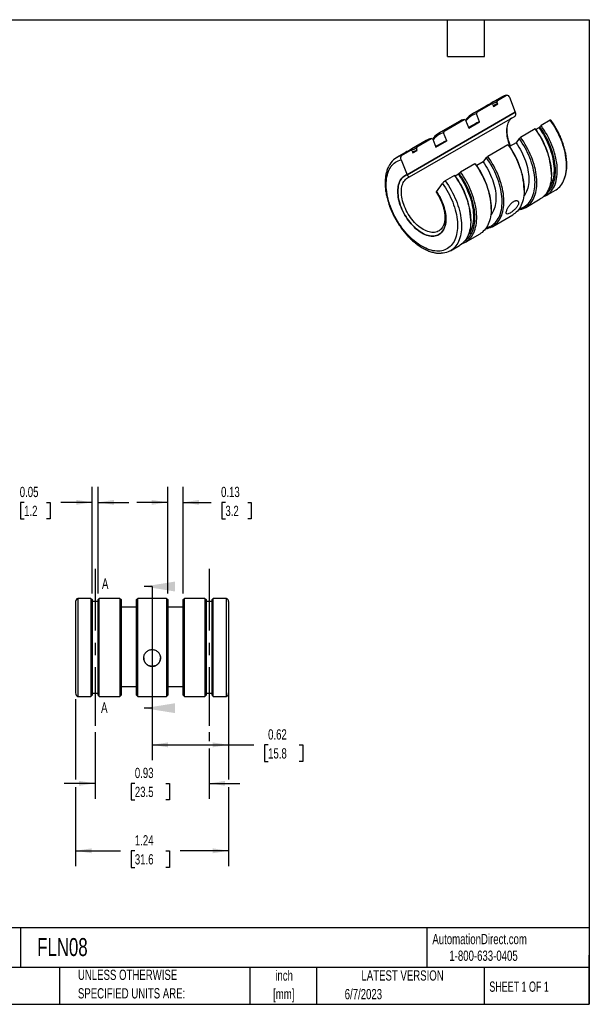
# Model space of a CAD drawing. Header units: inches. Extents: x 0.2 to 10.8, y 0.2 to 8.2.
# Tile 2 of 2: x 6.1 to 10.8, y 0.2 to 8.2. Entities that reach past the tile are written whole.
import ezdxf

# ---------------------------------------------------------------- set-up
doc = ezdxf.new("R2010")
doc.units = ezdxf.units.IN
doc.header["$MEASUREMENT"] = 0
doc.linetypes.add('CENTERX2', pattern=[0.8, 0.5, -0.1, 0.1, -0.1])
doc.layers.add('CENTER', color=40, linetype='CENTERX2')
doc.layers.add('DIMENSIONS', color=140, linetype='Continuous', lineweight=25)
doc.layers.add('TEXT', color=140, linetype='Continuous', lineweight=25)
doc.styles.add('SLDTEXTSTYLE0', font='TXT', dxfattribs={"width": 0.7})
doc.styles.add('SLDTEXTSTYLE1', font='TXT', dxfattribs={"width": 0.65})
doc.dimstyles.new('SLDDIMSTYLE0', dxfattribs={"dimtxt": 0.084961, "dimasz": 0.13, "dimexe": 0, "dimexo": 0.0625, "dimgap": 0.02124, "dimtad": 0, "dimtih": 1, "dimtoh": 1, "dimrnd": 1e-09, "dimdsep": 46, "dimtxsty": 'SLDTEXTSTYLE0', "dimsah": 1, "dimcen": 0.09, "dimadec": 0, "dimazin": 2, "dimtfac": 1, "dimtofl": 0, "dimtmove": 0, "dimatfit": 3, "dimfxl": 0, "dimfrac": 2, "dimtolj": 1, "dimtzin": 12, "dimarcsym": 0})
doc.dimstyles.new('SLDDIMSTYLE1', dxfattribs={"dimtxt": 0.084961, "dimasz": 0.13, "dimexe": 0, "dimexo": 0.0625, "dimgap": 0.02124, "dimtad": 0, "dimtih": 1, "dimtoh": 1, "dimrnd": 1e-09, "dimdsep": 46, "dimtxsty": 'SLDTEXTSTYLE0', "dimsah": 1, "dimcen": 0.09, "dimadec": 0, "dimazin": 2, "dimtfac": 1, "dimtmove": 0, "dimatfit": 0, "dimfxl": 0, "dimfrac": 2, "dimtolj": 1, "dimtzin": 12, "dimarcsym": 0})
doc.dimstyles.new('SLDDIMSTYLE2', dxfattribs={"dimtxt": 0.084961, "dimasz": 0.13, "dimexe": 0, "dimexo": 0.0625, "dimgap": 0.02124, "dimtad": 0, "dimtih": 1, "dimtoh": 1, "dimrnd": 1e-09, "dimzin": 12, "dimdsep": 46, "dimtxsty": 'SLDTEXTSTYLE0', "dimsah": 1, "dimcen": 0.09, "dimadec": 0, "dimazin": 3, "dimtfac": 1, "dimtofl": 0, "dimtmove": 0, "dimatfit": 3, "dimfxl": 0, "dimfrac": 2, "dimtolj": 1, "dimtzin": 12, "dimarcsym": 0})

# ---------------------------------------------------------------- blocks, each defined once
blk = doc.blocks.new('SW_NOTE_0')
at = {"layer": 'TEXT', "color": 0, "char_height": 0.08333, "attachment_point": 2, "style": 'SLDTEXTSTYLE0'}
for s, insert in [('inch', (0.125, 0.1074)), ('[mm]', (0.1222, -0.0431))]:
    blk.add_mtext(s, dxfattribs=dict(at, insert=insert))
blk = doc.blocks.new('SW_NOTE_0_1')
at = {"layer": 'TEXT', "color": 0, "char_height": 0.083333, "attachment_point": 1, "style": 'SLDTEXTSTYLE0'}
for s, insert in [('UNLESS OTHERWISE', (0, 0.1074)), ('SPECIFIED UNITS ARE:', (0, -0.0431))]:
    blk.add_mtext(s, dxfattribs=dict(at, insert=insert))
blk = doc.blocks.new('_D')
at = {"layer": 'DIMENSIONS'}
for p, q in [((7.201, 3.0139), (7.201, 2.233)), ((7.8222, 2.7295), (7.8222, 2.233)), ((7.201, 2.358), (7.8222, 2.358)), ((7.8222, 2.358), (8.0274, 2.358)), ((8.1425, 2.358), (8.114, 2.358)), ((8.114, 2.358), (8.114, 2.223)), ((8.395, 2.358), (8.4235, 2.358)), ((8.4235, 2.358), (8.4235, 2.223)), ((8.114, 2.223), (8.1425, 2.223)), ((8.4235, 2.223), (8.395, 2.223))]:
    blk.add_line(p, q, dxfattribs=at)
for points in [[(7.201, 2.358), (7.331, 2.338), (7.331, 2.378)], [(7.8222, 2.358), (7.6922, 2.378), (7.6922, 2.338)]]:
    blk.add_solid(points, dxfattribs=at)
at = {"layer": 'DIMENSIONS', "char_height": 0.08333, "attachment_point": 1, "style": 'SLDTEXTSTYLE0'}
for s, insert in [('0.62', (8.1425, 2.4845)), ('15.8', (8.1425, 2.3304))]:
    blk.add_mtext(s, dxfattribs=dict(at, insert=insert))
blk = doc.blocks.new('_D_1')
at = {"layer": 'DIMENSIONS'}
for p, q in [((6.7145, 3.588), (6.7145, 4.4533)), ((6.762, 3.588), (6.762, 4.4533)), ((6.1618, 4.3283), (6.1333, 4.3283)), ((6.1333, 4.3283), (6.1333, 4.1932)), ((6.3436, 4.3283), (6.3721, 4.3283)), ((6.3721, 4.3283), (6.3721, 4.1932)), ((6.7145, 4.3283), (6.4587, 4.3283)), ((6.762, 4.3283), (7.012, 4.3283)), ((6.1333, 4.1932), (6.1618, 4.1932)), ((6.3721, 4.1932), (6.3436, 4.1932))]:
    blk.add_line(p, q, dxfattribs=at)
for points in [[(6.7145, 4.3283), (6.5845, 4.3483), (6.5845, 4.3083)], [(6.762, 4.3283), (6.892, 4.3083), (6.892, 4.3483)]]:
    blk.add_solid(points, dxfattribs=at)
at = {"layer": 'DIMENSIONS', "char_height": 0.08333, "attachment_point": 1, "style": 'SLDTEXTSTYLE0'}
for s, insert in [('0.05', (6.1265, 4.4547)), ('1.2', (6.1618, 4.3007))]:
    blk.add_mtext(s, dxfattribs=dict(at, insert=insert))
blk = doc.blocks.new('_D_2')
at = {"layer": 'DIMENSIONS'}
for p, q in [((7.3275, 3.588), (7.3275, 4.4533)), ((7.4525, 3.588), (7.4525, 4.4533)), ((7.3275, 4.3283), (7.0775, 4.3283)), ((7.4525, 4.3283), (7.6809, 4.3283)), ((7.796, 4.3283), (7.7675, 4.3283)), ((7.7675, 4.3283), (7.7675, 4.1932)), ((7.9778, 4.3283), (8.0063, 4.3283)), ((8.0063, 4.3283), (8.0063, 4.1932)), ((7.7675, 4.1932), (7.796, 4.1932)), ((8.0063, 4.1932), (7.9778, 4.1932))]:
    blk.add_line(p, q, dxfattribs=at)
for points in [[(7.3275, 4.3283), (7.1975, 4.3483), (7.1975, 4.3083)], [(7.4525, 4.3283), (7.5825, 4.3083), (7.5825, 4.3483)]]:
    blk.add_solid(points, dxfattribs=at)
at = {"layer": 'DIMENSIONS', "char_height": 0.08333, "attachment_point": 1, "style": 'SLDTEXTSTYLE0'}
for s, insert in [('0.13', (7.7607, 4.4547)), ('3.2', (7.796, 4.3007))]:
    blk.add_mtext(s, dxfattribs=dict(at, insert=insert))
blk = doc.blocks.new('_D_3')
at = {"layer": 'DIMENSIONS'}
for p, q in [((6.7382, 2.4622), (6.7382, 1.9203)), ((7.6637, 2.4622), (7.6637, 2.388)), ((7.6637, 2.328), (7.6637, 1.9203)), ((6.7382, 2.0453), (6.4882, 2.0453)), ((7.0608, 2.0453), (7.0323, 2.0453)), ((7.0323, 2.0453), (7.0323, 1.9102)), ((7.3133, 2.0453), (7.3418, 2.0453)), ((7.3418, 2.0453), (7.3418, 1.9102)), ((7.6637, 2.0453), (7.9137, 2.0453)), ((7.0323, 1.9102), (7.0608, 1.9102)), ((7.3418, 1.9102), (7.3133, 1.9102))]:
    blk.add_line(p, q, dxfattribs=at)
for points in [[(6.7382, 2.0453), (6.6082, 2.0653), (6.6082, 2.0253)], [(7.6637, 2.0453), (7.7937, 2.0253), (7.7937, 2.0653)]]:
    blk.add_solid(points, dxfattribs=at)
at = {"layer": 'DIMENSIONS', "char_height": 0.08333, "attachment_point": 1, "style": 'SLDTEXTSTYLE0'}
for s, insert in [('0.93', (7.0608, 2.1717)), ('23.5', (7.0608, 2.0177))]:
    blk.add_mtext(s, dxfattribs=dict(at, insert=insert))
blk = doc.blocks.new('_D_4')
at = {"layer": 'DIMENSIONS'}
for p, q in [((7.8222, 2.8629), (7.8222, 2.0753)), ((6.5797, 2.7295), (6.5797, 2.0753)), ((6.5797, 2.0153), (6.5797, 1.3723)), ((7.8222, 2.0153), (7.8222, 1.3723)), ((6.5797, 1.4973), (6.9457, 1.4973)), ((7.0608, 1.4973), (7.0323, 1.4973)), ((7.0323, 1.4973), (7.0323, 1.3623)), ((7.3133, 1.4973), (7.3418, 1.4973)), ((7.3418, 1.4973), (7.3418, 1.3623)), ((7.8222, 1.4973), (7.4284, 1.4973)), ((7.0323, 1.3623), (7.0608, 1.3623)), ((7.3418, 1.3623), (7.3133, 1.3623))]:
    blk.add_line(p, q, dxfattribs=at)
for points in [[(6.5797, 1.4973), (6.7097, 1.4773), (6.7097, 1.5173)], [(7.8222, 1.4973), (7.6922, 1.5173), (7.6922, 1.4773)]]:
    blk.add_solid(points, dxfattribs=at)
at = {"layer": 'DIMENSIONS', "char_height": 0.08333, "attachment_point": 1, "style": 'SLDTEXTSTYLE0'}
for s, insert in [('1.24', (7.0608, 1.6238)), ('31.6', (7.0608, 1.4697))]:
    blk.add_mtext(s, dxfattribs=dict(at, insert=insert))

msp = doc.modelspace()

# ---------------------------------------------------------------- linework, layer by layer
for p, q in [((10.0376, 7.6214), (9.96289, 7.57828)), ((10.00435, 7.59448), (10.07905, 7.6376)), ((10.10206, 7.61981), (10.14951, 7.4975)), ((9.91445, 7.55031), (9.79672, 7.48235)), ((9.83818, 7.49855), (9.95591, 7.56652)), ((9.96706, 7.5612), (9.95591, 7.56652)), ((9.96706, 7.5612), (9.97297, 7.54599)), ((9.97297, 7.54599), (10.00655, 7.56538)), ((10.00435, 7.59448), (10.00065, 7.58059)), ((10.00655, 7.56538), (10.00065, 7.58059)), ((10.14951, 7.4975), (9.27093, 6.9903)), ((9.27094, 6.99031), (10.1495, 7.49749)), ((9.29132, 6.97331), (10.14736, 7.46749)), ((9.83818, 7.49855), (9.83448, 7.48466)), ((9.85957, 7.42), (9.83448, 7.48466)), ((9.69348, 7.42275), (9.52943, 7.32805)), ((9.57089, 7.34425), (9.73494, 7.43895)), ((9.74609, 7.43363), (9.73494, 7.43895)), ((9.74609, 7.43363), (9.77118, 7.36897)), ((9.82986, 7.4078), (9.76961, 7.37302)), ((9.77118, 7.36897), (9.85957, 7.42)), ((10.31009, 7.36206), (10.19235, 7.29409)), ((10.31009, 7.36206), (10.31378, 7.36104)), ((10.34147, 7.37203), (10.31631, 7.35751)), ((10.34737, 7.38043), (10.34147, 7.37203)), ((10.34737, 7.38043), (10.35852, 7.39002)), ((10.43323, 7.43314), (10.35852, 7.39002)), ((9.34992, 7.21669), (9.46765, 7.28465)), ((9.47881, 7.27933), (9.46765, 7.28465)), ((9.57089, 7.34425), (9.56719, 7.33036)), ((9.59228, 7.2657), (9.56719, 7.33036)), ((10.1812, 7.2845), (10.15611, 7.24881)), ((10.1812, 7.2845), (10.19235, 7.29409)), ((9.4262, 7.26845), (9.30846, 7.20048)), ((9.34992, 7.21669), (9.34622, 7.20279)), ((9.35213, 7.18758), (9.34622, 7.20279)), ((9.47881, 7.27933), (9.50389, 7.21467)), ((9.56257, 7.2535), (9.50232, 7.21872)), ((9.50389, 7.21467), (9.59228, 7.2657)), ((10.08912, 7.23449), (9.92507, 7.13979)), ((10.08912, 7.23449), (10.09281, 7.23348)), ((10.15611, 7.24881), (10.1034, 7.21838)), ((9.26003, 7.17252), (9.18532, 7.12939)), ((9.22678, 7.1456), (9.30148, 7.18872)), ((9.31264, 7.1834), (9.30148, 7.18872)), ((9.31264, 7.1834), (9.31854, 7.16819)), ((9.31854, 7.16819), (9.35213, 7.18758)), ((9.91392, 7.1302), (9.88883, 7.0945)), ((9.91392, 7.1302), (9.92507, 7.13979)), ((9.22348, 7.11262), (9.27093, 6.9903)), ((9.82183, 7.08019), (9.7041, 7.01222)), ((9.82183, 7.08019), (9.82553, 7.07917)), ((9.88883, 7.0945), (9.83611, 7.06407)), ((9.65566, 6.98426), (9.58095, 6.94114)), ((9.65566, 6.98426), (9.65936, 6.98325)), ((9.68704, 6.99424), (9.66188, 6.97972)), ((9.69294, 7.00264), (9.68704, 6.99424)), ((9.69294, 7.00264), (9.7041, 7.01222)), ((10.44209, 6.99331), (10.44209, 7.00188)), ((9.51049, 6.85201), (9.55795, 6.91953)), ((10.22112, 6.86574), (10.22112, 6.87431)), ((10.39998, 6.82113), (10.47469, 6.86426)), ((9.95384, 6.71144), (9.95384, 6.72001)), ((10.23381, 6.7252), (10.35154, 6.79317)), ((9.96652, 6.5709), (10.13057, 6.66561)), ((9.78767, 6.61551), (9.78767, 6.62409)), ((9.74555, 6.44334), (9.86329, 6.51131)), ((9.62241, 6.37225), (9.69712, 6.41538)), ((6.57972, 3.52302), (6.57972, 2.7795)), ((6.59832, 3.54714), (6.59832, 2.75175)), ((6.70397, 3.54714), (6.59832, 3.54714)), ((6.70397, 3.54714), (6.70397, 2.75175)), ((6.70397, 3.54714), (6.71447, 3.53802)), ((6.71447, 3.53802), (6.71447, 2.76225)), ((6.76197, 3.52356), (6.71447, 3.52356)), ((6.76197, 3.53802), (6.77247, 3.54714)), ((6.76197, 2.76225), (6.76197, 3.53802)), ((6.77247, 2.75175), (6.77247, 3.54714)), ((6.93897, 3.54714), (6.77247, 3.54714)), ((6.93897, 3.54714), (6.93897, 2.75175)), ((6.93897, 3.54714), (6.94947, 3.53802)), ((6.94947, 3.53802), (6.94947, 2.76225)), ((7.07447, 3.53802), (7.08497, 3.54714)), ((7.07447, 2.76225), (7.07447, 3.53802)), ((7.08497, 2.75175), (7.08497, 3.54714)), ((7.31697, 3.54714), (7.08497, 3.54714)), ((7.31697, 3.54714), (7.31697, 2.75175)), ((7.31697, 3.54714), (7.32747, 3.53802)), ((7.32747, 3.53802), (7.32747, 2.76225)), ((7.45247, 3.53802), (7.46297, 3.54714)), ((7.45247, 2.76225), (7.45247, 3.53802)), ((7.46297, 2.75175), (7.46297, 3.54714)), ((7.62947, 3.54714), (7.46297, 3.54714)), ((7.62947, 3.54714), (7.62947, 2.75175)), ((7.62947, 3.54714), (7.63997, 3.53802)), ((7.63997, 3.53802), (7.63997, 2.76225)), ((7.68747, 3.52356), (7.63997, 3.52356)), ((7.68747, 3.53802), (7.69797, 3.54714)), ((7.68747, 2.76225), (7.68747, 3.53802)), ((7.69797, 2.75175), (7.69797, 3.54714)), ((7.80361, 3.54714), (7.69797, 3.54714)), ((7.80361, 2.75175), (7.80361, 3.54714)), ((7.82222, 3.52302), (7.82222, 2.7795)), ((7.07447, 3.47656), (6.94947, 3.47656)), ((7.45247, 3.47656), (7.32747, 3.47656)), ((6.94947, 2.83287), (7.07447, 2.83287)), ((7.32747, 2.83287), (7.45247, 2.83287)), ((6.59832, 2.75175), (6.70397, 2.75175)), ((6.70397, 2.75175), (6.71447, 2.76225)), ((6.71447, 2.77887), (6.76197, 2.77887)), ((6.76197, 2.76225), (6.77247, 2.75175)), ((6.77247, 2.75175), (6.93897, 2.75175)), ((6.93897, 2.75175), (6.94947, 2.76225)), ((7.07447, 2.76225), (7.08497, 2.75175)), ((7.08497, 2.75175), (7.31697, 2.75175)), ((7.31697, 2.75175), (7.32747, 2.76225)), ((7.45247, 2.76225), (7.46297, 2.75175)), ((7.46297, 2.75175), (7.62947, 2.75175)), ((7.62947, 2.75175), (7.63997, 2.76225)), ((7.63997, 2.77887), (7.68747, 2.77887)), ((7.68747, 2.76225), (7.69797, 2.75175)), ((7.69797, 2.75175), (7.80361, 2.75175))]:
    msp.add_line(p, q)
at = {"flags": 128}
for points in [[(10.10826, 7.22118), (10.10639, 7.22578), (10.10048, 7.24143), (10.09531, 7.25709), (10.0909, 7.27268), (10.08728, 7.28815), (10.08446, 7.3034), (10.08245, 7.31838), (10.08127, 7.33301), (10.08091, 7.34722), (10.08139, 7.36094), (10.0827, 7.37411), (10.08483, 7.38668), (10.08777, 7.39857), (10.09151, 7.40974), (10.09604, 7.42013), (10.10132, 7.42969), (10.10734, 7.43838), (10.11406, 7.44616), (10.11976, 7.45155)], [(10.31009, 7.36206), (10.32306, 7.3435), (10.33552, 7.32447), (10.34743, 7.30503), (10.35875, 7.28522), (10.36946, 7.26511), (10.37952, 7.24474), (10.38891, 7.22417), (10.39761, 7.20346), (10.40558, 7.18267), (10.41281, 7.16184), (10.41928, 7.14104), (10.42497, 7.12032), (10.42987, 7.09975), (10.43395, 7.07937), (10.43722, 7.05924), (10.43966, 7.03942), (10.44126, 7.01996), (10.44202, 7.00091), (10.44194, 6.98233), (10.44102, 6.96426), (10.43926, 6.94676), (10.43667, 6.92987), (10.43325, 6.91364), (10.42901, 6.89811), (10.42397, 6.88333), (10.41813, 6.86934), (10.41151, 6.85617), (10.40414, 6.84385), (10.39603, 6.83243), (10.3872, 6.82194), (10.37768, 6.8124), (10.36749, 6.80383), (10.35667, 6.79627), (10.35154, 6.79317)], [(10.34147, 7.37203), (10.35394, 7.35405), (10.36589, 7.33561), (10.37729, 7.31677), (10.3881, 7.29758), (10.39829, 7.27809), (10.40783, 7.25836), (10.4167, 7.23845), (10.42487, 7.21842), (10.43231, 7.19832), (10.43901, 7.17821), (10.44495, 7.15815), (10.4501, 7.1382), (10.45445, 7.11842), (10.45799, 7.09885), (10.46072, 7.07957), (10.46261, 7.06062), (10.46368, 7.04206), (10.4639, 7.02394), (10.46329, 7.00632), (10.46185, 6.98924), (10.45957, 6.97276), (10.45647, 6.95692), (10.45255, 6.94177), (10.44783, 6.92735), (10.44232, 6.91371), (10.43603, 6.90088), (10.42899, 6.8889), (10.42246, 6.87946)], [(10.39433, 6.83027), (10.39928, 6.83367), (10.40953, 6.84178), (10.41913, 6.85086), (10.42806, 6.8609), (10.43627, 6.87187), (10.44376, 6.88374), (10.4505, 6.89647), (10.45647, 6.91003), (10.46166, 6.92439), (10.46605, 6.9395), (10.46962, 6.95531), (10.47238, 6.9718), (10.47431, 6.9889), (10.47541, 7.00658), (10.47567, 7.02479), (10.47509, 7.04346), (10.47367, 7.06256), (10.47143, 7.08203), (10.46835, 7.10181), (10.46446, 7.12185), (10.45977, 7.1421), (10.45428, 7.16249), (10.44801, 7.18298), (10.44098, 7.2035), (10.43322, 7.224), (10.42473, 7.24442), (10.41554, 7.2647), (10.40569, 7.28479), (10.39519, 7.30463), (10.38408, 7.32417), (10.37238, 7.34335), (10.36013, 7.36212), (10.34737, 7.38043)], [(10.37442, 6.80948), (10.38166, 6.8122), (10.39367, 6.81769), (10.4051, 6.82423), (10.41593, 6.83179), (10.42612, 6.84036), (10.43564, 6.8499), (10.44447, 6.8604), (10.45258, 6.87181), (10.45995, 6.88413), (10.46656, 6.8973), (10.4724, 6.9113), (10.47745, 6.92608), (10.48169, 6.9416), (10.48511, 6.95783), (10.4877, 6.97472), (10.48946, 6.99222), (10.49038, 7.01029), (10.49046, 7.02887), (10.4897, 7.04792), (10.4881, 7.06738), (10.48566, 7.0872), (10.48239, 7.10733), (10.47831, 7.12771), (10.47341, 7.14829), (10.46772, 7.169), (10.46125, 7.1898), (10.45402, 7.21063), (10.44605, 7.23142), (10.43735, 7.25214), (10.42796, 7.2727), (10.41789, 7.29307), (10.40719, 7.31319), (10.39586, 7.33299), (10.38396, 7.35243), (10.3715, 7.37146), (10.35852, 7.39002)], [(10.47469, 6.86426), (10.47981, 6.86736), (10.49064, 6.87492), (10.50082, 6.88348), (10.51034, 6.89303), (10.51917, 6.90352), (10.52728, 6.91494), (10.53466, 6.92725), (10.54127, 6.94043), (10.54711, 6.95442), (10.55215, 6.9692), (10.55639, 6.98473), (10.55981, 7.00096), (10.56241, 7.01785), (10.56417, 7.03535), (10.56509, 7.05342), (10.56517, 7.072), (10.5644, 7.09105), (10.5628, 7.11051), (10.56036, 7.13033), (10.5571, 7.15046), (10.55301, 7.17084), (10.54812, 7.19141), (10.54243, 7.21213), (10.53596, 7.23293), (10.52872, 7.25375), (10.52075, 7.27455), (10.51206, 7.29526), (10.50266, 7.31583), (10.4926, 7.3362), (10.48189, 7.35631), (10.47057, 7.37612), (10.45866, 7.39556), (10.4462, 7.41459), (10.43323, 7.43314)], [(10.17601, 6.70611), (10.17631, 6.70615), (10.18986, 6.70845), (10.20293, 6.71183), (10.21549, 6.71627), (10.2275, 6.72177), (10.23893, 6.72831), (10.24976, 6.73587), (10.25995, 6.74443), (10.26947, 6.75397), (10.2783, 6.76447), (10.28641, 6.77589), (10.29378, 6.7882), (10.30039, 6.80137), (10.30623, 6.81537), (10.31128, 6.83015), (10.31552, 6.84568), (10.31894, 6.86191), (10.32153, 6.87879), (10.32329, 6.8963), (10.32421, 6.91436), (10.32429, 6.93294), (10.32353, 6.95199), (10.32193, 6.97145), (10.31949, 6.99127), (10.31622, 7.0114), (10.31214, 7.03178), (10.30724, 7.05236), (10.30155, 7.07307), (10.29508, 7.09387), (10.28785, 7.1147), (10.27988, 7.1355), (10.27118, 7.15621), (10.26179, 7.17677), (10.25172, 7.19714), (10.24102, 7.21726), (10.22969, 7.23706), (10.21779, 7.25651), (10.20533, 7.27553), (10.19235, 7.29409)], [(10.18199, 6.71451), (10.18614, 6.71556), (10.19871, 6.71954), (10.21075, 6.72457), (10.22223, 6.73065), (10.23311, 6.73775), (10.24336, 6.74585), (10.25296, 6.75493), (10.26189, 6.76497), (10.2701, 6.77594), (10.27759, 6.78781), (10.28433, 6.80054), (10.2903, 6.81411), (10.29549, 6.82846), (10.29988, 6.84357), (10.30345, 6.85939), (10.30621, 6.87587), (10.30814, 6.89298), (10.30924, 6.91066), (10.3095, 6.92886), (10.30892, 6.94753), (10.3075, 6.96663), (10.30526, 6.9861), (10.30218, 7.00588), (10.29829, 7.02592), (10.2936, 7.04617), (10.28811, 7.06657), (10.28184, 7.08705), (10.27481, 7.10757), (10.26705, 7.12807), (10.25856, 7.14849), (10.24937, 7.16877), (10.23952, 7.18886), (10.22902, 7.2087), (10.21791, 7.22824), (10.20621, 7.24742), (10.19396, 7.26619), (10.1812, 7.2845)], [(10.08912, 7.23449), (10.10209, 7.21593), (10.11455, 7.19691), (10.12646, 7.17747), (10.13778, 7.15766), (10.14849, 7.13755), (10.15855, 7.11718), (10.16794, 7.09661), (10.17664, 7.0759), (10.18461, 7.0551), (10.19184, 7.03428), (10.19831, 7.01348), (10.204, 6.99276), (10.2089, 6.97218), (10.21298, 6.95181), (10.21625, 6.93168), (10.21869, 6.91186), (10.22029, 6.89239), (10.22105, 6.87335), (10.22097, 6.85476), (10.22005, 6.8367), (10.21829, 6.8192), (10.2157, 6.80231), (10.21228, 6.78608), (10.20804, 6.77055), (10.20299, 6.75577), (10.19716, 6.74177), (10.19054, 6.7286), (10.18317, 6.71629), (10.17506, 6.70487), (10.16623, 6.69437), (10.15671, 6.68483), (10.14652, 6.67627), (10.1357, 6.66871), (10.13057, 6.66561)], [(10.15611, 7.24881), (10.16761, 7.2319), (10.17857, 7.21455), (10.18896, 7.19682), (10.19875, 7.17876), (10.2079, 7.16044), (10.21638, 7.14192), (10.22417, 7.12325), (10.23124, 7.10451), (10.23756, 7.08575), (10.24312, 7.06703), (10.24789, 7.04843), (10.25187, 7.02999), (10.25503, 7.01178), (10.25736, 6.99387), (10.25887, 6.97631), (10.25953, 6.95916), (10.25936, 6.94248), (10.25835, 6.92632), (10.25651, 6.91074), (10.25384, 6.89578), (10.25034, 6.88151), (10.24604, 6.86796), (10.24095, 6.85519), (10.23507, 6.84323), (10.22844, 6.83212), (10.22108, 6.8219), (10.21819, 6.81838)], [(9.90872, 6.55181), (9.90903, 6.55185), (9.92257, 6.55415), (9.93564, 6.55752), (9.9482, 6.56197), (9.96021, 6.56747), (9.97165, 6.574), (9.98247, 6.58157), (9.99266, 6.59013), (10.00218, 6.59967), (10.01101, 6.61017), (10.01912, 6.62159), (10.02649, 6.6339), (10.03311, 6.64707), (10.03895, 6.66107), (10.04399, 6.67585), (10.04823, 6.69137), (10.05165, 6.7076), (10.05424, 6.72449), (10.056, 6.74199), (10.05692, 6.76006), (10.057, 6.77864), (10.05624, 6.79769), (10.05464, 6.81715), (10.0522, 6.83697), (10.04894, 6.8571), (10.04485, 6.87748), (10.03995, 6.89806), (10.03426, 6.91877), (10.0278, 6.93957), (10.02056, 6.9604), (10.01259, 6.9812), (10.00389, 7.00191), (9.9945, 7.02247), (9.98444, 7.04284), (9.97373, 7.06296), (9.96241, 7.08276), (9.9505, 7.1022), (9.93804, 7.12123), (9.92507, 7.13979)], [(9.91471, 6.56021), (9.91885, 6.56126), (9.93142, 6.56524), (9.94346, 6.57027), (9.95494, 6.57635), (9.96582, 6.58344), (9.97608, 6.59155), (9.98568, 6.60063), (9.9946, 6.61067), (10.00282, 6.62164), (10.0103, 6.63351), (10.01704, 6.64624), (10.02301, 6.6598), (10.0282, 6.67416), (10.03259, 6.68927), (10.03617, 6.70509), (10.03893, 6.72157), (10.04085, 6.73868), (10.04195, 6.75635), (10.04221, 6.77456), (10.04163, 6.79323), (10.04022, 6.81233), (10.03797, 6.8318), (10.0349, 6.85158), (10.03101, 6.87162), (10.02631, 6.89187), (10.02082, 6.91226), (10.01456, 6.93275), (10.00753, 6.95327), (9.99976, 6.97377), (9.99127, 6.99419), (9.98209, 7.01447), (9.97223, 7.03456), (9.96173, 7.0544), (9.95062, 7.07394), (9.93892, 7.09312), (9.92668, 7.11189), (9.91392, 7.1302)], [(9.55795, 6.91953), (9.5704, 6.90157), (9.58233, 6.88316), (9.59371, 6.86435), (9.6045, 6.84519), (9.61467, 6.82573), (9.6242, 6.80603), (9.63305, 6.78615), (9.64121, 6.76615), (9.64864, 6.74608), (9.65532, 6.72601), (9.66125, 6.70598), (9.66639, 6.68606), (9.67073, 6.66631), (9.67427, 6.64678), (9.67699, 6.62752), (9.67888, 6.6086), (9.67994, 6.59007), (9.68016, 6.57198), (9.67955, 6.55439), (9.67811, 6.53734), (9.67583, 6.52089), (9.67274, 6.50507), (9.66882, 6.48995), (9.66411, 6.47555), (9.6586, 6.46193), (9.65233, 6.44912), (9.64529, 6.43716), (9.63753, 6.42609), (9.62905, 6.41593), (9.61988, 6.40671), (9.61005, 6.39847), (9.59959, 6.39122), (9.58852, 6.38499), (9.57688, 6.37979), (9.56471, 6.37564), (9.55203, 6.37255), (9.53889, 6.37053), (9.52532, 6.36959), (9.51136, 6.36973), (9.49705, 6.37094), (9.48244, 6.37323), (9.46756, 6.37659), (9.45246, 6.38101), (9.43718, 6.38647), (9.42176, 6.39296), (9.40626, 6.40047), (9.39071, 6.40896), (9.37517, 6.41842), (9.35966, 6.42881), (9.34425, 6.44012), (9.32897, 6.4523), (9.31387, 6.46531), (9.29899, 6.47913), (9.28438, 6.49372), (9.27007, 6.50902), (9.25611, 6.525), (9.24254, 6.54161), (9.2294, 6.5588), (9.21672, 6.57653), (9.20454, 6.59473), (9.19291, 6.61337), (9.18184, 6.63238), (9.17138, 6.65171), (9.16155, 6.6713), (9.15238, 6.6911), (9.1439, 6.71105), (9.13613, 6.7311), (9.1291, 6.75118), (9.12282, 6.77123), (9.11732, 6.79121), (9.1126, 6.81105), (9.10869, 6.83069), (9.10559, 6.85008), (9.10332, 6.86916), (9.10188, 6.88788), (9.10126, 6.90617), (9.10149, 6.924), (9.10255, 6.94131), (9.10444, 6.95805), (9.10716, 6.97416), (9.1107, 6.98961), (9.11504, 7.00435), (9.12018, 7.01833), (9.1261, 7.03152), (9.13279, 7.04388), (9.14022, 7.05536), (9.14837, 7.06595), (9.15723, 7.07561), (9.16675, 7.0843), (9.17693, 7.09202), (9.18772, 7.09872), (9.1991, 7.1044), (9.21103, 7.10904), (9.22348, 7.11262)], [(9.82183, 7.08019), (9.8348, 7.06163), (9.84726, 7.04261), (9.85917, 7.02316), (9.87049, 7.00336), (9.8812, 6.98324), (9.89126, 6.96288), (9.90066, 6.94231), (9.90935, 6.9216), (9.91733, 6.9008), (9.92456, 6.87997), (9.93103, 6.85918), (9.93672, 6.83846), (9.94161, 6.81788), (9.9457, 6.7975), (9.94896, 6.77738), (9.9514, 6.75755), (9.953, 6.73809), (9.95377, 6.71905), (9.95369, 6.70046), (9.95277, 6.6824), (9.95101, 6.6649), (9.94841, 6.64801), (9.94499, 6.63178), (9.94075, 6.61625), (9.93571, 6.60147), (9.92987, 6.58747), (9.92326, 6.5743), (9.91588, 6.56199), (9.90777, 6.55057), (9.89894, 6.54007), (9.88942, 6.53053), (9.87924, 6.52197), (9.86841, 6.51441), (9.86329, 6.51131)], [(9.88883, 7.0945), (9.90032, 7.0776), (9.91128, 7.06025), (9.92167, 7.04252), (9.93146, 7.02446), (9.94061, 7.00614), (9.94909, 6.98762), (9.95688, 6.96895), (9.96395, 6.95021), (9.97027, 6.93145), (9.97583, 6.91273), (9.98061, 6.89412), (9.98458, 6.87569), (9.98774, 6.85748), (9.99008, 6.83957), (9.99158, 6.82201), (9.99225, 6.80486), (9.99208, 6.78818), (9.99107, 6.77202), (9.98922, 6.75643), (9.98655, 6.74148), (9.98306, 6.72721), (9.97875, 6.71366), (9.97366, 6.70089), (9.96779, 6.68892), (9.96116, 6.67782), (9.95379, 6.6676), (9.9509, 6.66407)], [(9.51049, 6.85201), (9.52029, 6.83695), (9.52954, 6.82149), (9.53819, 6.8057), (9.54621, 6.78964), (9.55358, 6.77339), (9.56024, 6.75701), (9.56619, 6.74056), (9.57139, 6.72413), (9.57582, 6.70778), (9.57946, 6.69159), (9.58229, 6.67561), (9.58431, 6.65992), (9.58551, 6.64458), (9.58587, 6.62967), (9.58541, 6.61524), (9.58411, 6.60135), (9.58199, 6.58807), (9.57906, 6.57545), (9.57532, 6.56355), (9.5708, 6.55241), (9.5655, 6.54208), (9.55947, 6.53261), (9.55271, 6.52404), (9.54527, 6.5164), (9.53717, 6.50973), (9.52844, 6.50405), (9.51912, 6.49939), (9.50926, 6.49577), (9.4989, 6.49321), (9.48807, 6.49171), (9.47683, 6.49128), (9.46522, 6.49192), (9.45329, 6.49364), (9.4411, 6.49642), (9.42869, 6.50025), (9.41612, 6.50511), (9.40345, 6.511), (9.39071, 6.51786), (9.37798, 6.52569), (9.3653, 6.53445), (9.35273, 6.5441), (9.34033, 6.55459), (9.32813, 6.56589), (9.31621, 6.57795), (9.3046, 6.5907), (9.29336, 6.60411), (9.28253, 6.61811), (9.27216, 6.63265), (9.2623, 6.64765), (9.25299, 6.66306), (9.24426, 6.67882), (9.23616, 6.69484), (9.22871, 6.71108), (9.22196, 6.72745), (9.21592, 6.74389), (9.21063, 6.76032), (9.20611, 6.77669), (9.20237, 6.79291), (9.19944, 6.80892), (9.19732, 6.82464), (9.19602, 6.84003), (9.19555, 6.855), (9.19592, 6.86949), (9.19711, 6.88344), (9.19913, 6.8968), (9.20197, 6.90951), (9.20561, 6.9215), (9.21004, 6.93274), (9.21524, 6.94317), (9.22118, 6.95274), (9.22785, 6.96143), (9.23521, 6.96918), (9.24324, 6.97597), (9.25189, 6.98177), (9.26114, 6.98656), (9.27093, 6.9903)], [(9.27094, 6.99031), (9.26115, 6.98656), (9.2519, 6.98178), (9.24325, 6.97598), (9.23522, 6.96919), (9.22786, 6.96143), (9.22119, 6.95275), (9.21525, 6.94317), (9.21005, 6.93274), (9.20562, 6.92151), (9.20198, 6.90951), (9.19914, 6.89681), (9.19712, 6.88345), (9.19593, 6.8695), (9.19556, 6.855), (9.19603, 6.84003), (9.19733, 6.82465), (9.19945, 6.80892), (9.20238, 6.79291), (9.20612, 6.77669), (9.21064, 6.76033), (9.21593, 6.74389), (9.22197, 6.72746), (9.22872, 6.71108), (9.23617, 6.69485), (9.24427, 6.67882), (9.253, 6.66307), (9.26231, 6.64766), (9.27218, 6.63265), (9.28254, 6.61812), (9.29337, 6.60412), (9.30461, 6.59071), (9.31622, 6.57795), (9.32815, 6.5659), (9.34034, 6.5546), (9.35275, 6.5441), (9.36532, 6.53446), (9.37799, 6.5257), (9.39072, 6.51787), (9.40346, 6.511), (9.41613, 6.50512), (9.4287, 6.50026), (9.44111, 6.49642), (9.4533, 6.49365), (9.46523, 6.49193), (9.47684, 6.49128), (9.48808, 6.49171), (9.49891, 6.49321), (9.50927, 6.49578), (9.51914, 6.4994), (9.52845, 6.50406), (9.53718, 6.50973), (9.54528, 6.5164), (9.55273, 6.52404), (9.55948, 6.53262), (9.56552, 6.54209), (9.57081, 6.55241), (9.57533, 6.56355), (9.57907, 6.57546), (9.582, 6.58808), (9.58412, 6.60136), (9.58542, 6.61524), (9.58588, 6.62968), (9.58552, 6.64459), (9.58432, 6.65993), (9.58231, 6.67562), (9.57947, 6.69159), (9.57583, 6.70779), (9.5714, 6.72414), (9.5662, 6.74057), (9.56026, 6.75701), (9.55359, 6.7734), (9.54622, 6.78965), (9.5382, 6.80571), (9.52955, 6.8215), (9.5203, 6.83696), (9.51051, 6.85201)], [(9.56435, 6.57429), (9.55953, 6.56534), (9.55362, 6.55652), (9.547, 6.5486), (9.5397, 6.54163), (9.53175, 6.53563), (9.52319, 6.53064), (9.51406, 6.52667), (9.50441, 6.52375), (9.49428, 6.5219), (9.48371, 6.52111), (9.47276, 6.52139), (9.46148, 6.52275), (9.44992, 6.52517), (9.43813, 6.52865), (9.42618, 6.53316), (9.41411, 6.53869), (9.40198, 6.54521), (9.38986, 6.55269), (9.37779, 6.5611), (9.36583, 6.57039), (9.35405, 6.58052), (9.34249, 6.59145), (9.3312, 6.60312), (9.32025, 6.61547), (9.30969, 6.62846), (9.29955, 6.64202), (9.2899, 6.65608), (9.28078, 6.67058), (9.27222, 6.68545), (9.26427, 6.70063), (9.25697, 6.71603), (9.25035, 6.73159), (9.24444, 6.74724), (9.23927, 6.7629), (9.23486, 6.7785), (9.23124, 6.79396), (9.22842, 6.80922), (9.22641, 6.8242), (9.22523, 6.83882), (9.22487, 6.85303), (9.22535, 6.86676), (9.22666, 6.87993), (9.22879, 6.8925), (9.23173, 6.90439), (9.23547, 6.91556), (9.24, 6.92595), (9.24528, 6.93551), (9.2513, 6.9442), (9.25802, 6.95198), (9.26542, 6.95881), (9.27347, 6.96466), (9.28211, 6.9695), (9.29132, 6.97331), (9.29132, 6.97331)], [(9.65566, 6.98426), (9.66863, 6.9657), (9.68109, 6.94668), (9.693, 6.92724), (9.70432, 6.90743), (9.71503, 6.88732), (9.72509, 6.86695), (9.73449, 6.84638), (9.74318, 6.82567), (9.75116, 6.80487), (9.75839, 6.78405), (9.76486, 6.76325), (9.77055, 6.74253), (9.77544, 6.72196), (9.77953, 6.70158), (9.78279, 6.68145), (9.78523, 6.66163), (9.78683, 6.64217), (9.7876, 6.62312), (9.78752, 6.60453), (9.7866, 6.58647), (9.78484, 6.56897), (9.78224, 6.55208), (9.77882, 6.53585), (9.77458, 6.52032), (9.76954, 6.50554), (9.7637, 6.49154), (9.75709, 6.47837), (9.74971, 6.46606), (9.7416, 6.45464), (9.73277, 6.44415), (9.72325, 6.4346), (9.71307, 6.42604), (9.70224, 6.41848), (9.69712, 6.41538)], [(9.68704, 6.99424), (9.69951, 6.97626), (9.71146, 6.95782), (9.72286, 6.93898), (9.73367, 6.91978), (9.74386, 6.90029), (9.75341, 6.88057), (9.76227, 6.86066), (9.77044, 6.84062), (9.77789, 6.82053), (9.78459, 6.80042), (9.79052, 6.78036), (9.79567, 6.76041), (9.80002, 6.74062), (9.80357, 6.72106), (9.80629, 6.70177), (9.80819, 6.68282), (9.80925, 6.66426), (9.80948, 6.64615), (9.80887, 6.62852), (9.80742, 6.61145), (9.80514, 6.59497), (9.80204, 6.57913), (9.79812, 6.56398), (9.7934, 6.54956), (9.78789, 6.53592), (9.78161, 6.52309), (9.77456, 6.51111), (9.76803, 6.50167)], [(9.7399, 6.45248), (9.74485, 6.45588), (9.7551, 6.46398), (9.76471, 6.47307), (9.77363, 6.48311), (9.78184, 6.49408), (9.78933, 6.50594), (9.79607, 6.51868), (9.80204, 6.53224), (9.80723, 6.5466), (9.81162, 6.5617), (9.8152, 6.57752), (9.81795, 6.59401), (9.81988, 6.61111), (9.82098, 6.62879), (9.82124, 6.64699), (9.82066, 6.66567), (9.81924, 6.68477), (9.817, 6.70424), (9.81393, 6.72402), (9.81004, 6.74406), (9.80534, 6.76431), (9.79985, 6.7847), (9.79358, 6.80519), (9.78656, 6.82571), (9.77879, 6.8462), (9.7703, 6.86662), (9.76111, 6.88691), (9.75126, 6.907), (9.74076, 6.92684), (9.72965, 6.94638), (9.71795, 6.96556), (9.70571, 6.98433), (9.69294, 7.00264)], [(9.71999, 6.43169), (9.72723, 6.4344), (9.73924, 6.4399), (9.75068, 6.44644), (9.7615, 6.454), (9.77169, 6.46257), (9.78121, 6.47211), (9.79004, 6.4826), (9.79815, 6.49402), (9.80552, 6.50633), (9.81214, 6.51951), (9.81797, 6.5335), (9.82302, 6.54828), (9.82726, 6.56381), (9.83068, 6.58004), (9.83327, 6.59693), (9.83503, 6.61443), (9.83595, 6.6325), (9.83603, 6.65108), (9.83527, 6.67013), (9.83367, 6.68959), (9.83123, 6.70941), (9.82796, 6.72954), (9.82388, 6.74992), (9.81898, 6.77049), (9.81329, 6.79121), (9.80682, 6.81201), (9.79959, 6.83284), (9.79162, 6.85363), (9.78292, 6.87434), (9.77353, 6.89491), (9.76347, 6.91528), (9.75276, 6.93539), (9.74144, 6.9552), (9.72953, 6.97464), (9.71707, 6.99367), (9.7041, 7.01222)], [(9.58095, 6.94114), (9.59393, 6.92258), (9.60639, 6.90355), (9.61829, 6.88411), (9.62962, 6.8643), (9.64033, 6.84419), (9.65039, 6.82382), (9.65978, 6.80325), (9.66848, 6.78254), (9.67645, 6.76175), (9.68368, 6.74092), (9.69015, 6.72012), (9.69584, 6.69941), (9.70074, 6.67883), (9.70482, 6.65845), (9.70809, 6.63832), (9.71053, 6.6185), (9.71213, 6.59904), (9.71289, 6.57999), (9.71281, 6.56141), (9.71189, 6.54334), (9.71013, 6.52584), (9.70754, 6.50895), (9.70412, 6.49272), (9.69988, 6.4772), (9.69483, 6.46241), (9.689, 6.44842), (9.68238, 6.43525), (9.67501, 6.42293), (9.6669, 6.41151), (9.65807, 6.40102), (9.64855, 6.39148), (9.63836, 6.38291), (9.62754, 6.37535), (9.6161, 6.36881), (9.60409, 6.36331), (9.59153, 6.35887), (9.57846, 6.3555), (9.56492, 6.3532), (9.55093, 6.35198), (9.54817, 6.35187)]]:
    msp.add_lwpolyline(points, dxfattribs=at)
at = {"color": 7, "linetype": 'Continuous', "lineweight": 18}
msp.add_circle((7.20097, 3.06387), 0.068, dxfattribs=at)
for centre, radius, start, end in [((10.11208, 7.49195), 0.14935, 102.776002, 119.916049), ((9.98894, 7.42087), 0.14935, 102.776002, 119.916049), ((10.03696, 7.45005), 0.14806, 102.724837, 130.90113), ((10.03335, 7.4387), 0.14561, 102.978252, 120.070488), ((10.03899, 7.42876), 0.14041, 103.356712, 119.045503), ((9.87237, 7.351), 0.15146, 103.045861, 146.745), ((9.8681, 7.34137), 0.14718, 103.202739, 144.303778), ((9.76797, 7.2933), 0.14935, 102.776002, 119.916049), ((9.89027, 7.30289), 0.12107, 104.691686, 119.935987), ((9.80541, 6.97693), 0.63717, 2.244339, 37.073807), ((9.50068, 7.139), 0.14935, 102.776002, 119.916049), ((9.60508, 7.1967), 0.15146, 103.045861, 146.745), ((9.60081, 7.18707), 0.14718, 103.202739, 144.303778), ((9.38253, 7.07226), 0.14806, 102.724837, 130.90113), ((9.37892, 7.06091), 0.14561, 102.978252, 120.070488), ((9.62299, 7.14858), 0.12107, 104.691686, 119.935987), ((9.58444, 6.84936), 0.63717, 2.244339, 37.073807), ((9.26179, 6.99663), 0.15302, 103.227484, 149.294205), ((9.33451, 7.04307), 0.14935, 102.776002, 119.916049), ((9.38456, 7.05097), 0.14041, 103.356712, 119.045503), ((9.31716, 6.69506), 0.63717, 2.244339, 37.073807), ((9.15099, 6.59913), 0.63717, 2.244339, 37.073807), ((6.60972, 2.7795), 0.03, 180, 247.668355), ((7.79222, 2.7795), 0.03, 292.331645, 0)]:
    msp.add_arc(centre, radius, start, end)
for points, knots in [([(10.07905, 7.6376), (10.08373, 7.63778), (10.08846, 7.63618), (10.09663, 7.62985), (10.09997, 7.62519), (10.10206, 7.61981)], [0, 0, 0, 0, 0.5, 0.5, 1, 1, 1, 1]), ([(10.1495, 7.49749), (10.15127, 7.49255), (10.15199, 7.48716), (10.15144, 7.47934), (10.15097, 7.47673), (10.14954, 7.47188), (10.14858, 7.4696), (10.14736, 7.46749)], [0, 0, 0, 0, 0.5, 0.5, 0.75, 0.75, 1, 1, 1, 1]), ([(10.111, 7.22276), (10.10964, 7.22598), (10.10623, 7.23409), (10.10146, 7.24713), (10.09664, 7.26179), (10.09252, 7.27634), (10.08907, 7.2907), (10.08631, 7.30481), (10.08425, 7.31861), (10.08288, 7.33202), (10.0822, 7.34498), (10.0822, 7.35744), (10.08285, 7.36935), (10.0842, 7.38057), (10.08542, 7.38814), (10.08634, 7.39174), (10.08642, 7.39206)], [0, 0, 0, 0, 0.0521649, 0.1313181, 0.2103692, 0.2892979, 0.3680854, 0.4467145, 0.5251714, 0.6034475, 0.6815416, 0.7594642, 0.837242, 0.9149254, 0.9925878, 1, 1, 1, 1]), ([(10.09157, 7.40969), (10.09162, 7.40986), (10.09266, 7.413), (10.09395, 7.41573), (10.09518, 7.41832)], [0, 0, 0, 0, 0.0532187, 1, 1, 1, 1]), ([(10.43844, 7.43298), (10.43829, 7.43332), (10.43787, 7.43436), (10.43547, 7.43391), (10.43349, 7.43324), (10.43323, 7.43314)], [0, 0, 0, 0, 0.3040531, 0.9059226, 1, 1, 1, 1]), ([(10.52917, 6.91806), (10.52972, 6.91888), (10.53289, 6.92367), (10.53797, 6.93314), (10.54436, 6.94649), (10.54997, 6.96063), (10.55484, 6.97545), (10.55895, 6.99093), (10.56227, 7.00702), (10.56481, 7.02369), (10.56655, 7.04087), (10.56749, 7.05852), (10.56765, 7.0766), (10.56701, 7.09505), (10.56559, 7.11383), (10.56339, 7.13289), (10.56043, 7.15218), (10.55671, 7.17166), (10.55225, 7.19129), (10.54706, 7.21101), (10.54116, 7.23079), (10.53457, 7.25057), (10.52729, 7.27032), (10.51936, 7.28998), (10.51078, 7.30952), (10.50158, 7.32888), (10.49179, 7.34803), (10.48142, 7.36692), (10.47051, 7.38551), (10.45905, 7.40373), (10.44847, 7.41966), (10.44152, 7.42931), (10.43873, 7.43318)], [0, 0, 0, 0, 0.0070327, 0.0406384, 0.0744957, 0.108592, 0.142903, 0.1773964, 0.2120364, 0.246787, 0.2816151, 0.316492, 0.3513941, 0.386301, 0.4211977, 0.4560759, 0.4909305, 0.5257587, 0.5605594, 0.5953332, 0.6300812, 0.6648058, 0.6995093, 0.7341948, 0.7688654, 0.8035243, 0.838175, 0.8728209, 0.9074655, 0.942112, 0.9767631, 1, 1, 1, 1]), ([(9.22348, 7.11262), (9.22139, 7.11799), (9.22056, 7.12416), (9.22172, 7.13576), (9.2237, 7.1413), (9.22678, 7.1456)], [0, 0, 0, 0, 0.5, 0.5, 1, 1, 1, 1]), ([(9.13021, 7.07453), (9.12856, 7.07186), (9.12439, 7.06511), (9.11854, 7.05346), (9.11255, 7.03969), (9.10734, 7.02518), (9.10287, 7.01), (9.09919, 6.99419), (9.09628, 6.97778), (9.09417, 6.96084), (9.09285, 6.9434), (9.09233, 6.92551), (9.0926, 6.90723), (9.09366, 6.88859), (9.0955, 6.86966), (9.09811, 6.85047), (9.10148, 6.83107), (9.10559, 6.81151), (9.11044, 6.79182), (9.11601, 6.77207), (9.12229, 6.75228), (9.12925, 6.73251), (9.13688, 6.7128), (9.14516, 6.6932), (9.15407, 6.67375), (9.16359, 6.6545), (9.17369, 6.63548), (9.18436, 6.61675), (9.19556, 6.59835), (9.20727, 6.58032), (9.21947, 6.56269), (9.23212, 6.54553), (9.2452, 6.52885), (9.25868, 6.51271), (9.27253, 6.49714), (9.28672, 6.48218), (9.30122, 6.46787), (9.31599, 6.45423), (9.33102, 6.44131), (9.34626, 6.42913), (9.36168, 6.41774), (9.37725, 6.40715), (9.39294, 6.3974), (9.40872, 6.38852), (9.42454, 6.38054), (9.44037, 6.37348), (9.45617, 6.36737), (9.47191, 6.36223), (9.48753, 6.35808), (9.50298, 6.35495), (9.51824, 6.35281), (9.53321, 6.35183), (9.54314, 6.35154), (9.548, 6.35187), (9.54804, 6.35187)], [0, 0, 0, 0, 0.0125598, 0.0317521, 0.0510846, 0.0705463, 0.0901208, 0.1097882, 0.129528, 0.1493203, 0.1691476, 0.1889952, 0.2088511, 0.2287041, 0.2485486, 0.2683808, 0.2881986, 0.3080009, 0.3277877, 0.3475595, 0.3673172, 0.3870624, 0.4067964, 0.4265212, 0.4462384, 0.46595, 0.4856581, 0.5053644, 0.5250711, 0.5447796, 0.5644917, 0.5842097, 0.6039353, 0.6236706, 0.6434177, 0.6631782, 0.6829541, 0.702747, 0.722558, 0.7423882, 0.7622379, 0.7821067, 0.801993, 0.821894, 0.8418049, 0.8617169, 0.8816179, 0.901494, 0.9213277, 0.9410989, 0.9607853, 0.9803644, 0.999816, 1, 1, 1, 1]), ([(9.27094, 6.99031), (9.27295, 6.98551), (9.27591, 6.98141), (9.28122, 6.97698), (9.28317, 6.97576), (9.28716, 6.97403), (9.28921, 6.9735), (9.29132, 6.97331)], [0, 0, 0, 0, 0.5, 0.5, 0.75, 0.75, 1, 1, 1, 1]), ([(9.58095, 6.94114), (9.57627, 6.93776), (9.57155, 6.93387), (9.56338, 6.92619), (9.56004, 6.9225), (9.55795, 6.91953)], [0, 0, 0, 0, 0.5, 0.5, 1, 1, 1, 1]), ([(9.50888, 6.84617), (9.5086, 6.84652), (9.50806, 6.84718), (9.50886, 6.84936), (9.50995, 6.85112), (9.51051, 6.85201)], [0, 0, 0, 0, 0.35737378, 0.67305063, 1, 1, 1, 1]), ([(9.50852, 6.84594), (9.51121, 6.84187), (9.51686, 6.83331), (9.52491, 6.8198), (9.53275, 6.8056), (9.54003, 6.79117), (9.54675, 6.77658), (9.55286, 6.76189), (9.55833, 6.74718), (9.56316, 6.73251), (9.56732, 6.71796), (9.5708, 6.70358), (9.57359, 6.68946), (9.57568, 6.67565), (9.57708, 6.66222), (9.57779, 6.64923), (9.57782, 6.63675), (9.57719, 6.62483), (9.57591, 6.61352), (9.57402, 6.60288), (9.57155, 6.59291), (9.56847, 6.58375), (9.56607, 6.57764), (9.56457, 6.57483), (9.56443, 6.57455)], [0, 0, 0, 0, 0.0435074, 0.0915429, 0.1395848, 0.1876181, 0.2356281, 0.2836021, 0.3315273, 0.3793912, 0.4271816, 0.4748869, 0.5224968, 0.5700027, 0.6173993, 0.6646857, 0.7118677, 0.7589611, 0.8059956, 0.8530156, 0.9000742, 0.9472707, 0.9947477, 1, 1, 1, 1]), ([(10.10734, 6.67913), (10.1106, 6.68101), (10.11395, 6.68314), (10.12084, 6.68787), (10.12441, 6.6905), (10.13492, 6.69881), (10.14186, 6.70506), (10.15427, 6.71796), (10.15984, 6.72474), (10.16649, 6.73471), (10.16846, 6.73806), (10.17173, 6.74453), (10.17304, 6.74768), (10.175, 6.75378), (10.17565, 6.75675), (10.17619, 6.76223), (10.1761, 6.76478), (10.1752, 6.76944), (10.17437, 6.77154), (10.17207, 6.77508), (10.17058, 6.77656), (10.16694, 6.77885), (10.16485, 6.77962), (10.16016, 6.78044), (10.15754, 6.78047), (10.15197, 6.77975), (10.14904, 6.77901), (10.1429, 6.77676), (10.13969, 6.77523), (10.13006, 6.76968), (10.12341, 6.76451), (10.11401, 6.75537), (10.11092, 6.75204), (10.10504, 6.74512), (10.10226, 6.74153), (10.09698, 6.73413), (10.09449, 6.73032), (10.08998, 6.72283), (10.08793, 6.71911), (10.08422, 6.71175), (10.08262, 6.70822), (10.07989, 6.70147), (10.07875, 6.69822), (10.07699, 6.69222), (10.07637, 6.68947), (10.07562, 6.68445), (10.07551, 6.68217), (10.0758, 6.67826), (10.07621, 6.67659), (10.07757, 6.67386), (10.07853, 6.6728), (10.08219, 6.67061), (10.08579, 6.67046), (10.09505, 6.67282), (10.10082, 6.67537), (10.10734, 6.67913)], [0, 0, 0, 0, 0.03125, 0.03125, 0.0625, 0.0625, 0.125, 0.125, 0.1875, 0.1875, 0.21875, 0.21875, 0.25, 0.25, 0.28125, 0.28125, 0.3125, 0.3125, 0.34375, 0.34375, 0.375, 0.375, 0.40625, 0.40625, 0.4375, 0.4375, 0.46875, 0.46875, 0.5, 0.5, 0.5625, 0.5625, 0.59375, 0.59375, 0.625, 0.625, 0.65625, 0.65625, 0.6875, 0.6875, 0.71875, 0.71875, 0.75, 0.75, 0.78125, 0.78125, 0.8125, 0.8125, 0.84375, 0.84375, 0.875, 0.875, 0.9375, 0.9375, 1, 1, 1, 1]), ([(6.59832, 3.54714), (6.59283, 3.54518), (6.58809, 3.54182), (6.58149, 3.53324), (6.57972, 3.52813), (6.57972, 3.52302)], [0, 0, 0, 0, 0.5, 0.5, 1, 1, 1, 1]), ([(7.82222, 3.52302), (7.82222, 3.52812), (7.82041, 3.53328), (7.81387, 3.54178), (7.8091, 3.54519), (7.80361, 3.54714)], [0, 0, 0, 0, 0.5, 0.5, 1, 1, 1, 1]), ([(7.20097, 2.99587), (7.20557, 2.99587), (7.21009, 2.99633), (7.21895, 2.99814), (7.22334, 2.9995), (7.23571, 3.00474), (7.24316, 3.00984), (7.25539, 3.02219), (7.26028, 3.02953), (7.2653, 3.04143), (7.26661, 3.04562), (7.26839, 3.05407), (7.26888, 3.05837), (7.26903, 3.06708), (7.26868, 3.07152), (7.26713, 3.08016), (7.26594, 3.0844), (7.26271, 3.09272), (7.26065, 3.09676), (7.25584, 3.10428), (7.25306, 3.10781), (7.24672, 3.11438), (7.24327, 3.1173), (7.23583, 3.12243), (7.23178, 3.12466), (7.2234, 3.12823), (7.21907, 3.12957), (7.21014, 3.1314), (7.20553, 3.13187), (7.19191, 3.13187), (7.18274, 3.13001), (7.17023, 3.1247), (7.16618, 3.12247), (7.15869, 3.11733), (7.15525, 3.11441), (7.14896, 3.10791), (7.14612, 3.10432), (7.14129, 3.09678), (7.13926, 3.0928), (7.13599, 3.08443), (7.1348, 3.08017), (7.13326, 3.07152), (7.1329, 3.06709), (7.13305, 3.05835), (7.13354, 3.05405), (7.13533, 3.04559), (7.13664, 3.0414), (7.13999, 3.03347), (7.14202, 3.02969), (7.14684, 3.02248), (7.14962, 3.01908), (7.15877, 3.00985), (7.16624, 3.00473), (7.18263, 2.99779), (7.19175, 2.99587), (7.20097, 2.99587)], [0, 0, 0, 0, 0.03125, 0.03125, 0.0625, 0.0625, 0.125, 0.125, 0.1875, 0.1875, 0.21875, 0.21875, 0.25, 0.25, 0.28125, 0.28125, 0.3125, 0.3125, 0.34375, 0.34375, 0.375, 0.375, 0.40625, 0.40625, 0.4375, 0.4375, 0.46875, 0.46875, 0.5, 0.5, 0.5625, 0.5625, 0.59375, 0.59375, 0.625, 0.625, 0.65625, 0.65625, 0.6875, 0.6875, 0.71875, 0.71875, 0.75, 0.75, 0.78125, 0.78125, 0.8125, 0.8125, 0.84375, 0.84375, 0.875, 0.875, 0.9375, 0.9375, 1, 1, 1, 1]), ([(7.13314, 3.06388), (7.13317, 3.06109), (7.13324, 3.05447), (7.13559, 3.04414), (7.13993, 3.03305), (7.1466, 3.02237), (7.15557, 3.01263), (7.1655, 3.00545), (7.17541, 3.00063), (7.18391, 2.99786), (7.19254, 2.99618), (7.19813, 2.99597), (7.20097, 2.99587)], [0, 0, 0, 0, 0.079064, 0.1878224, 0.3073894, 0.4298846, 0.5594761, 0.6935903, 0.7751296, 0.8586823, 0.9283738, 1, 1, 1, 1]), ([(7.20097, 2.99587), (7.20405, 2.99599), (7.21032, 2.99624), (7.21934, 2.9982), (7.22783, 3.00119), (7.23663, 3.00567), (7.24548, 3.01201), (7.2537, 3.02042), (7.2604, 3.03011), (7.26544, 3.04125), (7.26858, 3.0526), (7.26864, 3.06053), (7.26866, 3.06388)], [0, 0, 0, 0, 0.0778629, 0.1585305, 0.2362945, 0.3158828, 0.4280132, 0.5433478, 0.6579998, 0.7752107, 0.9049859, 1, 1, 1, 1])]:
    msp.add_open_spline(points, degree=3, knots=knots)
at = {"layer": 'CENTER'}
for p, q in [((6.73822, 3.78802), (6.73822, 2.51225)), ((7.66372, 3.78802), (7.66372, 2.51225))]:
    msp.add_line(p, q, dxfattribs=at)
at = {"layer": 'TEXT'}
for p, q in [((0.25, 8.25), (10.75, 8.25)), ((9.6, 7.95), (9.6, 8.25)), ((9.9, 7.95), (9.9, 8.25)), ((10.75, 8.25), (10.75, 0.25)), ((9.6, 7.95), (9.9, 7.95)), ((7.20097, 3.64451), (7.20097, 2.65609)), ((10.75, 0.87111), (0.25, 0.87111)), ((6.13224, 0.87111), (6.13224, 0.55)), ((9.4321, 0.87111), (9.4321, 0.55)), ((10.75, 0.25), (10.75, 0.65)), ((10.75, 0.55), (0.25, 0.55)), ((6.44804, 0.55), (6.44804, 0.25)), ((7.99308, 0.55), (7.99308, 0.25)), ((8.53591, 0.55), (8.53591, 0.25)), ((9.89562, 0.55), (9.89562, 0.25)), ((0.25, 0.25), (10.75, 0.25))]:
    msp.add_line(p, q, dxfattribs=at)
at = {"layer": 'TEXT', "linetype": 'Continuous'}
for p, q in [((7.20097, 3.64451), (7.13581, 3.64451)), ((7.20097, 2.65609), (7.13646, 2.65609))]:
    msp.add_line(p, q, dxfattribs=at)
at = {"layer": 'TEXT'}
for points in [[(7.13581, 3.64451), (7.38581, 3.60451), (7.38581, 3.68451)], [(7.13646, 2.65609), (7.38646, 2.61609), (7.38646, 2.69609)]]:
    msp.add_solid(points, dxfattribs=at)

# ---------------------------------------------------------------- block references
for name, p in [('SW_NOTE_0_1', (6.59874, 0.42408)), ('SW_NOTE_0', (8.1476, 0.41826))]:
    msp.add_blockref(name, p, dxfattribs=at)

# ---------------------------------------------------------------- texts
for s, insert, char_height, attachment_point, style in [('A', (6.7937, 3.7097), 0.08496, 1, 'SLDTEXTSTYLE0'), ('A', (6.78636, 2.70286), 0.08496, 1, 'SLDTEXTSTYLE0'), ('AutomationDirect.com', (9.47618, 0.82191), 0.0833333, 1, 'SLDTEXTSTYLE0'), ('FLN08', (6.26802, 0.78813), 0.145833, 1, 'SLDTEXTSTYLE0'), ('1-800-633-0405', (9.61384, 0.6865), 0.0833333, 1, 'SLDTEXTSTYLE0'), ('LATEST VERSION', (9.23434, 0.52614), 0.0833333, 2, 'SLDTEXTSTYLE0'), ('SHEET 1 OF 1', (9.93863, 0.4351), 0.0833333, 1, 'SLDTEXTSTYLE1'), ('6/7/2023', (8.76428, 0.37454), 0.083333, 1, 'SLDTEXTSTYLE0')]:
    msp.add_mtext(s, dxfattribs=dict(at, insert=insert, char_height=char_height, attachment_point=attachment_point, style=style))

# ---------------------------------------------------------------- dimensions: what is measured, and where the dimension line sits
at = {"layer": 'DIMENSIONS'}
for base, p1, p2, picture, middle in [((6.76197, 4.32828), (6.71447, 3.53802), (6.76197, 3.53802), '_D_1', (6.25272, 4.32828)), ((7.4524658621, 4.3282753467), (7.3274658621, 3.5380156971), (7.4524658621, 3.5380156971), '_D_2', (7.8869122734, 4.3282753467))]:
    dim = msp.add_linear_dim(base=base, p1=p1, p2=p2, dimstyle='SLDDIMSTYLE1', dxfattribs=at)
    dim.commit()
    dim.dimension.update_dxf_attribs({"geometry": picture, "text_midpoint": middle, "dimtype": 160})
for base, p1, p2, dimstyle, picture, middle in [((7.82222, 2.35805), (7.20097, 3.06387), (7.82222, 2.7795), 'SLDDIMSTYLE0', '_D', (8.26874, 2.35805)), ((7.82222, 1.49734), (6.57972, 2.7795), (7.82222, 2.91287), 'SLDDIMSTYLE2', '_D_4', (7.18706, 1.49734)), ((7.66372, 2.04526), (6.73822, 2.51225), (7.66372, 2.51225), 'SLDDIMSTYLE1', '_D_3', (7.18706, 2.04526))]:
    dim = msp.add_linear_dim(base=base, p1=p1, p2=p2, angle=0, dimstyle=dimstyle, dxfattribs=at)
    dim.commit()
    dim.dimension.update_dxf_attribs({"geometry": picture, "text_midpoint": middle, "dimtype": 160})

doc.saveas('drawing.dxf')
